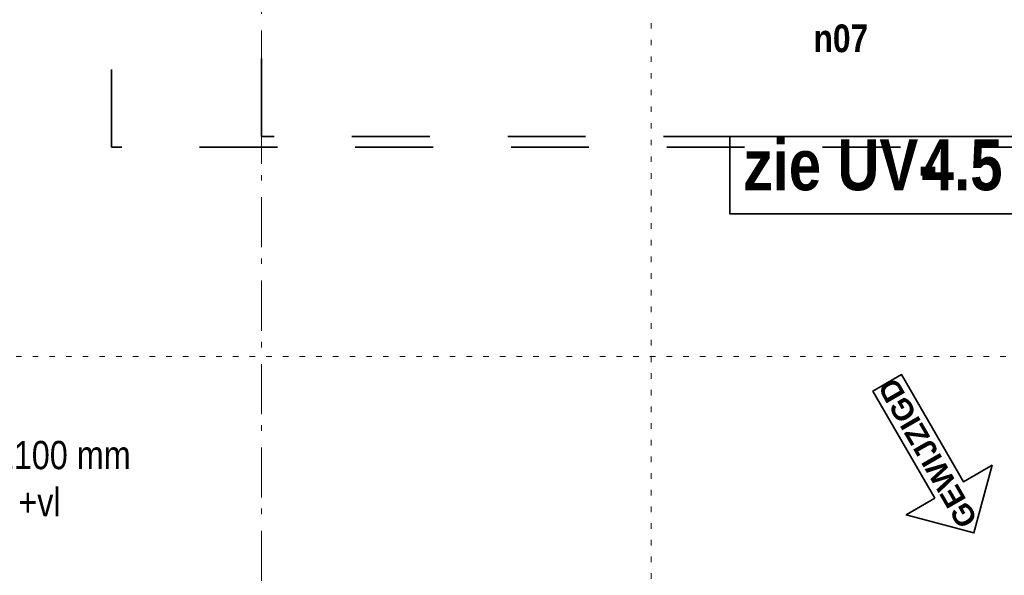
# Model space of a CAD drawing. Header units: millimetres. Extents: x 18442 to 242186, y -49554 to 63508.
# Tile 90 of 175: x 214232 to 219150, y -32851 to -30075. Entities that reach past the tile are written whole.
import ezdxf
from ezdxf.enums import TextEntityAlignment as Align

# ---------------------------------------------------------------- set-up
doc = ezdxf.new("R2010")
doc.units = ezdxf.units.MM
doc.header["$LTSCALE"] = 400
doc.header["$PDMODE"] = 1
doc.header["$PDSIZE"] = 15
for name, pattern in [('STYLE_01', [0.416641, 0.208282, -0.208359]), ('STYLE_05', [0.208282, 0.069427, -0.138855]), ('STYLE_06', [1.041641, 0.625, -0.208282, 0.069427, -0.138931]), ('STYLE_22', [1.944444, 0.972222, -0.972222])]:
    doc.linetypes.add(name, pattern=pattern)
for name, color, linetype, lineweight in [('1800_GRID', 9, 'STYLE_01', 9), ('Fragmentaanduiding', 1, 'STYLE_22', 35), ('Kozijnmerken', 43, 'Continuous', 9), ('mat-scheidingswand-horizontaal', 5, 'Continuous', 25), ('None', 7, 'Continuous', 9), ('Wijzigingspijlen', 43, 'Continuous', 9)]:
    doc.layers.add(name, color=color, linetype=linetype, lineweight=lineweight)
doc.layers.get('Kozijnmerken').off()
doc.styles.add('Abadi MT Condensed Light', font='txt', dxfattribs={"height": 176.388889})
doc.styles.add('Arial (bold)', font='arialbd.ttf', dxfattribs={"height": 132.291667})
doc.styles.add('Arial Narrow (bold)', font='ARIALNB.TTF', dxfattribs={"height": 172.861111})
doc.styles.get("Standard").update_dxf_attribs({"font": 'arial.ttf'})

# ---------------------------------------------------------------- blocks, each defined once
blk = doc.blocks.new('Kozijnmerk 50')
at = {"layer": 'None', "color": 43, "style": 'Arial Narrow (bold)'}
blk.add_attdef('merk', text='', height=138.3, dxfattribs=at).set_placement((0, 0), align=Align.MIDDLE_CENTER)
blk = doc.blocks.new('Fragment')
at = {"layer": 'Fragmentaanduiding', "linetype": 'Continuous', "lineweight": 35}
blk.add_lwpolyline([(-774.2, 197), (838.3, 197), (838.3, -189.7), (-774.2, -189.7)], close=True, dxfattribs=at)
at = {"layer": 'Fragmentaanduiding', "insert": (-706.6, 182.3), "char_height": 254, "attachment_point": 1, "style": 'Arial Narrow (bold)'}
blk.add_mtext('zie UV-', dxfattribs=at)
at = {"layer": 'Fragmentaanduiding', "style": 'Arial Narrow (bold)'}
blk.add_attdef('Fragment', text='', height=254, dxfattribs=at).set_placement((183.3, 182.3), align=Align.TOP_LEFT)
at = {"layer": 'None', "color": 0, "flags": 1}
blk.add_attdef('Detail', (-774.2, -646.9), '', height=254, dxfattribs=at)
blk = doc.blocks.new('Wijzigingspijl')
at = {"layer": 'None', "linetype": 'Continuous', "lineweight": 5}
blk.add_point((0, 0), dxfattribs=at)
at = {"layer": 'Wijzigingspijlen', "color": 1, "linetype": 'Continuous', "lineweight": 35}
blk.add_lwpolyline([(-82.5, -1485), (-247.5, -1485), (0, -1732.5), (247.5, -1485), (82.5, -1485), (82.5, -866.25), (-82.5, -866.25)], close=True, dxfattribs=at)
at = {"layer": 'Wijzigingspijlen', "color": 8, "insert": (0, -1271.25), "char_height": 105.833, "attachment_point": 5, "rotation": 90, "style": 'Arial (bold)'}
blk.add_mtext('GEWIJZIGD', dxfattribs=at)
blk = doc.blocks.new('*U2426')
at = {"layer": '1800_GRID', "color": 43, "linetype": 'STYLE_05', "lineweight": 9}
blk.add_line((59591.1, -25510), (29270.1, -25510), dxfattribs=at)
blk = doc.blocks.new('*U2429')
at = {"layer": '1800_GRID', "color": 7}
blk.add_blockref('*U2426', (0, 0), dxfattribs=at)
blk = doc.blocks.new('*U2430')
at = {"layer": '1800_GRID', "color": 43, "linetype": 'STYLE_05', "lineweight": 9}
blk.add_line((37991.1, -36784.4), (37991.1, -4384.4), dxfattribs=at)
blk = doc.blocks.new('*U2434')
at = {"layer": '1800_GRID', "color": 43, "linetype": 'STYLE_05', "lineweight": 9}
for p, q in [((37991.1, -36784.4), (37991.1, -4384.4)), ((59591.1, -25510), (29270.1, -25510))]:
    blk.add_line(p, q, dxfattribs=at)

msp = doc.modelspace()

# ---------------------------------------------------------------- linework, layer by layer
at = {"layer": 'Fragmentaanduiding', "lineweight": 35}
for points in [[(214690.7849, -19761.96424), (228741.7849, -19761.96424), (228741.7849, -30711.96424), (214690.7849, -30711.96424)], [(215440.7849, -26858.38115), (219391.7849, -26858.38115), (219391.7849, -30658.38115), (215440.7849, -30658.38115)]]:
    msp.add_lwpolyline(points, close=True, dxfattribs=at)
at = {"layer": 'None', "color": 43, "linetype": 'STYLE_06', "lineweight": 9}
msp.add_line((215440.7849, -42878.38115), (215440.7849, -10632.74729), dxfattribs=at)

# ---------------------------------------------------------------- block references
at = {"layer": '1800_GRID', "color": 7}
for name in ['*U2434', '*U2430', '*U2429']:
    msp.add_blockref(name, (179394.72553, -6248.38115), dxfattribs=at)
at = {"layer": 'Fragmentaanduiding', "color": 7}
msp.add_blockref('Fragment', (218553.44535, -30855.353), dxfattribs=at).add_auto_attribs({'Fragment': '4.5'})
at = {"layer": 'Kozijnmerken', "color": 7}
msp.add_blockref('Kozijnmerk 50', (218333.48013, -30167.83211), dxfattribs=at).add_auto_attribs({'merk': 'n07'})
at = {"layer": 'mat-scheidingswand-horizontaal', "color": 7, "rotation": 30.00000000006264}
msp.add_blockref('Wijzigingspijl', (218131.7849, -31138.86232), dxfattribs=at)

# ---------------------------------------------------------------- texts
at = {"layer": 'None', "color": 140, "insert": (212540.58028, -32179.3064), "char_height": 141.1111111, "attachment_point": 1, "style": 'Abadi MT Condensed Light'}
msp.add_mtext('Sparingsmaat 1900 x 1100 mm\\Po.k. 600 +vl - b.k. 1700 +vl', dxfattribs=at)

doc.saveas('drawing.dxf')
